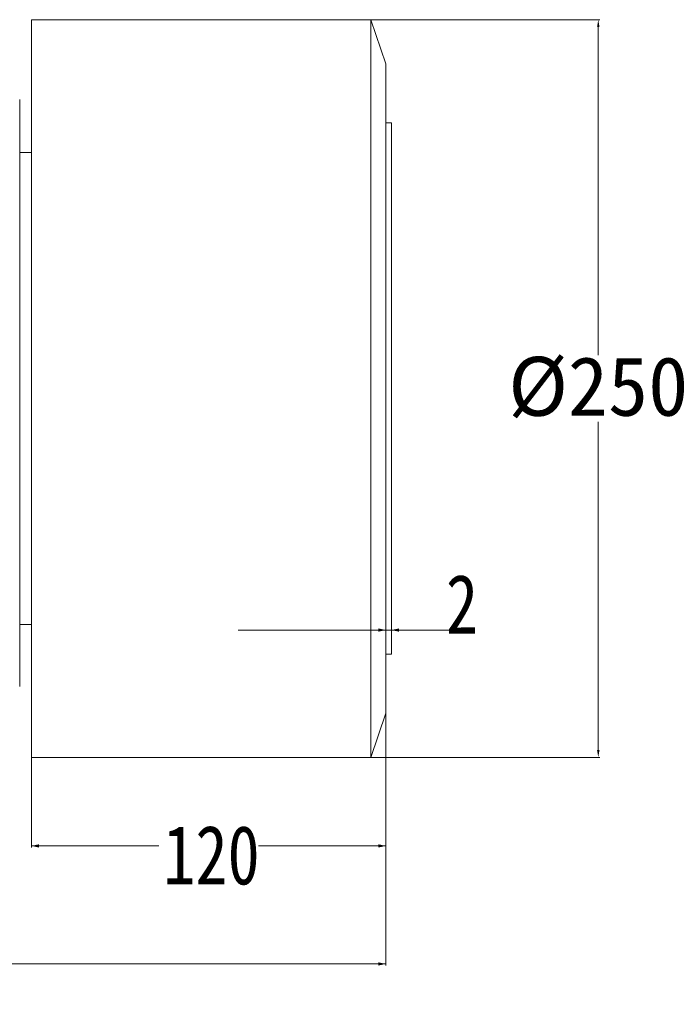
# Model space of a CAD drawing. Header units: millimetres. Extents: x 10 to 2518, y 8 to 1786.
# Tile 14 of 34: x 712 to 935, y 1198 to 1532. Entities that reach past the tile are written whole.
import ezdxf

# ---------------------------------------------------------------- set-up
doc = ezdxf.new("R2010")
doc.units = ezdxf.units.MM
doc.layers.add('1', color=7, linetype='Continuous', true_color=0xffffff)
doc.styles.add('黑体', font='txt')
doc.dimstyles.new('DIMSTYLE_BRK_4', dxfattribs={"dimtxt": 0.18, "dimasz": 0.18, "dimexe": 0.18, "dimexo": 0.0625, "dimgap": 0.09, "dimtad": 0, "dimtih": 1, "dimtoh": 1, "dimdec": 4, "dimzin": 0, "dimdsep": 46, "dimtxsty": 'Standard', "dimcen": 0.09, "dimadec": 0, "dimazin": 0, "dimtfac": 1, "dimtdec": 4, "dimtofl": 0, "dimtmove": 0, "dimatfit": 3, "dimfxl": 1, "dimtolj": 1, "dimtzin": 0, "dimarcsym": 0})
doc.dimstyles.get("Standard").update_dxf_attribs({"dimtxt": 0.18, "dimasz": 0.18, "dimexe": 0.18, "dimexo": 0.0625, "dimgap": 0.09, "dimtad": 0, "dimtih": 1, "dimtoh": 1, "dimdec": 4, "dimzin": 0, "dimdsep": 46, "dimtxsty": 'Standard', "dimcen": 0.09, "dimadec": 0, "dimazin": 0, "dimtfac": 1, "dimtdec": 4, "dimtofl": 0, "dimtmove": 0, "dimatfit": 3, "dimfxl": 1, "dimtolj": 1, "dimtzin": 0, "dimarcsym": 0})

# ---------------------------------------------------------------- blocks, each defined once
blk = doc.blocks.new('_U0')
at = {"layer": '1', "color": 92, "lineweight": 13}
for p, q in [((225.75, 1406.39), (225.75, 1211.39)), ((835.75, 1406.39), (835.75, 1211.39)), ((225.75, 1211.89), (513.84, 1211.89)), ((835.75, 1211.89), (547.67, 1211.89))]:
    blk.add_line(p, q, dxfattribs=at)
for points in [[(225.75, 1211.89), (228.25, 1212.44), (228.25, 1211.34)], [(835.75, 1211.89), (833.25, 1211.34), (833.25, 1212.44)]]:
    blk.add_solid(points, dxfattribs=at)
at = {"layer": '1', "color": 7, "linetype": 'Continuous', "lineweight": 13, "insert": (515.4, 1198.56), "char_height": 20, "attachment_point": 7, "line_spacing_factor": 1.016583, "style": '黑体'}
blk.add_mtext('\\f黑体|b0|i0;\\W0.8000;610', dxfattribs=at)
blk = doc.blocks.new('_U2')
at = {"layer": '1', "color": 92, "lineweight": 13}
for p, q in [((715.75, 1406.39), (715.75, 1251.39)), ((835.75, 1406.39), (835.75, 1251.39)), ((715.75, 1251.89), (758.84, 1251.89)), ((835.75, 1251.89), (792.67, 1251.89))]:
    blk.add_line(p, q, dxfattribs=at)
for points in [[(715.75, 1251.89), (718.25, 1252.44), (718.25, 1251.34)], [(835.75, 1251.89), (833.25, 1251.34), (833.25, 1252.44)]]:
    blk.add_solid(points, dxfattribs=at)
at = {"layer": '1', "color": 7, "linetype": 'Continuous', "lineweight": 13, "insert": (760.4, 1238.5), "char_height": 20, "attachment_point": 7, "line_spacing_factor": 1.016583, "style": '黑体'}
blk.add_mtext('\\f黑体|b0|i0;\\W0.8000;120', dxfattribs=at)
blk = doc.blocks.new('_U3')
at = {"layer": '1', "color": 92, "lineweight": 13}
for p, q in [((835.75, 1406.39), (835.75, 1324.54)), ((837.75, 1406.39), (837.75, 1324.54)), ((854.87, 1325.04), (785.75, 1325.04)), ((854.87, 1325.04), (864.68, 1325.04))]:
    blk.add_line(p, q, dxfattribs=at)
for points in [[(835.75, 1325.04), (833.25, 1324.48), (833.25, 1325.59)], [(837.75, 1325.04), (840.25, 1325.59), (840.25, 1324.48)]]:
    blk.add_solid(points, dxfattribs=at)
at = {"layer": '1', "color": 7, "linetype": 'Continuous', "lineweight": 13, "insert": (856.13, 1323.85), "char_height": 20, "attachment_point": 7, "line_spacing_factor": 1.016583, "style": '黑体'}
blk.add_mtext('\\f黑体|b0|i0;\\W0.8000;2', dxfattribs=at)
blk = doc.blocks.new('_U18')
at = {"layer": '1', "color": 92, "linetype": 'Continuous', "lineweight": 13}
for p, q in [((773.75, 1531.89), (908.25, 1531.89)), ((907.75, 1529.39), (907.75, 1418.16)), ((907.75, 1284.39), (907.75, 1395.62)), ((773.75, 1281.89), (835.5, 1281.89)), ((836, 1281.89), (908.25, 1281.89))]:
    blk.add_line(p, q, dxfattribs=at)
at = {"layer": '1', "color": 92, "lineweight": 13}
for points in [[(908.17, 1529.39), (907.34, 1529.39), (907.75, 1531.89)], [(907.34, 1284.39), (908.17, 1284.39), (907.75, 1281.89)]]:
    blk.add_solid(points, dxfattribs=at)
at = {"layer": 'Defpoints', "color": 0, "lineweight": 13}
for p in [(773.25, 1531.89), (773.25, 1281.89), (907.75, 1281.89)]:
    blk.add_point(p, dxfattribs=at)
at = {"layer": '1', "color": 7, "lineweight": 13, "insert": (907.75, 1417.66), "char_height": 20, "attachment_point": 2, "style": '黑体'}
blk.add_mtext('\\A1;%%c250', dxfattribs=at)

msp = doc.modelspace()

# ---------------------------------------------------------------- linework, layer by layer
at = {"layer": '1', "color": 7, "linetype": 'Continuous', "lineweight": 13}
for p, q in [((715.7523, 1531.8895), (715.7523, 1281.8895)), ((830.7523, 1531.8895), (715.7523, 1531.8895)), ((835.7523, 1516.8895), (830.7523, 1531.8895)), ((830.7523, 1531.8895), (830.7523, 1406.8895)), ((835.7523, 1406.8895), (835.7523, 1516.8895)), ((711.7523, 1504.8895), (711.7523, 1305.8895)), ((837.7523, 1496.8895), (835.7523, 1496.8895)), ((837.7523, 1406.8895), (837.7523, 1496.8895)), ((715.7523, 1486.8895), (711.7539, 1486.8895)), ((830.7523, 1406.8895), (830.7523, 1281.8895)), ((835.7523, 1296.8895), (835.7523, 1406.8895)), ((837.7523, 1316.8895), (837.7523, 1406.8895)), ((711.7539, 1326.8895), (715.7539, 1326.8895)), ((835.7523, 1316.8895), (837.7523, 1316.8895)), ((830.7523, 1281.8895), (835.7523, 1296.8895)), ((715.7523, 1281.8895), (830.7523, 1281.8895))]:
    msp.add_line(p, q, dxfattribs=at)

# ---------------------------------------------------------------- dimensions: what is measured, and where the dimension line sits
dim = msp.add_linear_dim(base=(907.7548, 1281.8895), p1=(773.2523, 1531.8895), p2=(773.2523, 1281.8895), angle=270, dimstyle='DIMSTYLE_BRK_4', override={"dimtxt": 20, "dimasz": 2.5, "dimexe": 0.5, "dimexo": 0.5, "dimgap": 0.5, "dimtih": 1, "dimtoh": 1, "dimdec": 3, "dimlfac": 1, "dimzin": 12, "dimdsep": 46, "dimlunit": 2, "dimpost": '%%c<>', "dimtxsty": '黑体', "dimsah": 1, "dimse1": 0, "dimse2": 0, "dimsd1": 0, "dimsd2": 0, "dimclrd": 92, "dimclre": 92, "dimclrt": 7, "dimtol": 0, "dimtm": -0.1, "dimtfac": 0.175, "dimtdec": 2, "dimtofl": 1, "dimtmove": 0, "dimtzin": 8, "dimlwd": 13, "dimlwe": 13}, dxfattribs=at)
dim.commit()
dim.dimension.update_dxf_attribs({"geometry": '_U18', "text_midpoint": (907.7548, 1406.8895), "dimtype": 160})
for base, p1, p2, override, picture, middle in [((835.7523, 1211.8895), (225.7523, 1406.8895), (835.7523, 1406.8895), {"dimtxt": 20, "dimasz": 2.5, "dimexe": 0.5, "dimexo": 0.5, "dimgap": 0.5, "dimtih": 1, "dimtoh": 1, "dimdec": 3, "dimlfac": 1, "dimzin": 12, "dimdsep": 46, "dimlunit": 2, "dimtxsty": '黑体', "dimsah": 1, "dimse1": 0, "dimse2": 0, "dimsd1": 0, "dimsd2": 0, "dimclrd": 92, "dimclre": 92, "dimclrt": 7, "dimtol": 0, "dimtm": -0.1, "dimtfac": 0.175, "dimtdec": 2, "dimtofl": 1, "dimtmove": 0, "dimtzin": 8, "dimlwd": 13, "dimlwe": 13}, '_U0', (530.7523, 1211.8895)), ((835.7523, 1251.8895), (715.7523, 1406.8895), (835.7523, 1406.8895), {"dimtxt": 20, "dimasz": 2.5, "dimexe": 0.5, "dimexo": 0.5, "dimgap": 0.5, "dimtih": 1, "dimtoh": 1, "dimdec": 3, "dimlfac": 1, "dimzin": 12, "dimdsep": 46, "dimlunit": 2, "dimtxsty": '黑体', "dimsah": 1, "dimse1": 0, "dimse2": 0, "dimsd1": 0, "dimsd2": 0, "dimclrd": 92, "dimclre": 92, "dimclrt": 7, "dimtol": 0, "dimtm": -0.1, "dimtfac": 0.175, "dimtdec": 2, "dimtofl": 1, "dimtmove": 0, "dimtzin": 8, "dimlwd": 13, "dimlwe": 13}, '_U2', (775.7523, 1251.8895)), ((837.7523, 1325.035), (835.7523, 1406.8895), (837.7523, 1406.8895), {"dimtxt": 20, "dimasz": 2.5, "dimexe": 0.5, "dimexo": 0.5, "dimgap": 2, "dimtad": 1, "dimtih": 1, "dimtoh": 1, "dimdec": 3, "dimlfac": 1, "dimzin": 12, "dimdsep": 46, "dimlunit": 2, "dimtxsty": '黑体', "dimsah": 1, "dimse1": 0, "dimse2": 0, "dimsd1": 0, "dimsd2": 0, "dimclrd": 92, "dimclre": 92, "dimclrt": 7, "dimtol": 0, "dimtm": -0.1, "dimtfac": 0.175, "dimtdec": 2, "dimtofl": 1, "dimtmove": 0, "dimtzin": 8, "dimlwd": 13, "dimlwe": 13}, '_U3', (859.8733, 1325.035))]:
    dim = msp.add_linear_dim(base=base, p1=p1, p2=p2, dimstyle='Standard', override=override, dxfattribs=at)
    dim.commit()
    dim.dimension.update_dxf_attribs({"geometry": picture, "text_midpoint": middle, "dimtype": 160})

doc.saveas('drawing.dxf')
